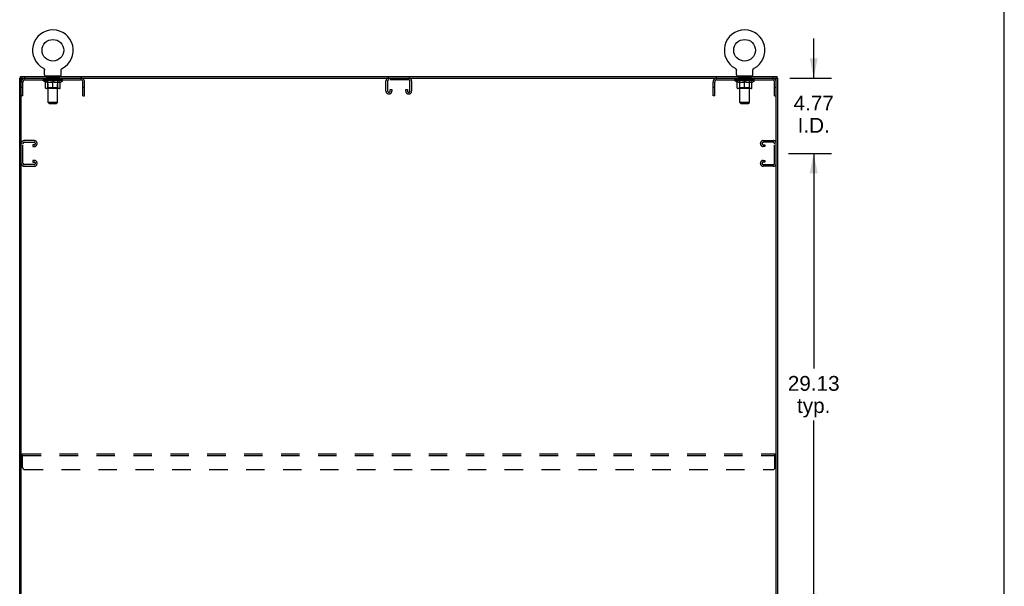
# Model space of a CAD drawing. Header units: inches. Extents: x 0 to 212, y 0 to 138.
# Tile 12 of 12: x 150 to 212, y 72 to 108. Entities that reach past the tile are written whole.
import ezdxf

# ---------------------------------------------------------------- set-up
doc = ezdxf.new("R2010")
doc.units = ezdxf.units.IN
doc.header["$LTSCALE"] = 11.6875
doc.header["$MEASUREMENT"] = 0
doc.linetypes.add('HIDDEN', pattern=[0.2, 0.1, -0.1])
doc.layers.get('0').update_dxf_attribs({"linetype": 'CONTINUOUS'})
for name, color, linetype in [('02___PRT_ALL_AXES', 7, 'CONTINUOUS'), ('DEFAULT_2', 8, 'HIDDEN'), ('DIMENSIONS', 7, 'CONTINUOUS')]:
    doc.layers.add(name, color=color, linetype=linetype)
doc.styles.get("Standard").update_dxf_attribs({"font": 'arial.ttf'})
doc.dimstyles.new('DIMSTYLE_1', dxfattribs={"dimtxt": 0.9375, "dimasz": 1.25, "dimexe": 0.09, "dimexo": 0.07, "dimgap": 0.0375, "dimtad": 0, "dimtih": 1, "dimtoh": 1, "dimzin": 4, "dimdsep": 46, "dimtxsty": 'Standard', "dimblk": '_FILLED', "dimblk1": '_FILLED', "dimblk2": '_FILLED', "dimcen": 0.09, "dimazin": 1, "dimtfac": 1, "dimtdec": 3, "dimtofl": 0, "dimtmove": 0, "dimatfit": 3, "dimldrblk": '_FILLED', "dimfxl": 1, "dimtolj": 1, "dimtzin": 4, "dimarcsym": 0})

# ---------------------------------------------------------------- blocks, each defined once
blk = doc.blocks.new('_FILLED')
at = {"color": 0, "linetype": 'ByBlock'}
blk.add_solid([(0, 0), (-1, 0.2), (-1, -0.2)], dxfattribs=at)
blk = doc.blocks.new('*D6')
at = {"layer": 'DIMENSIONS', "color": 2, "linetype": 'Continuous'}
for p, q in [((198.832, 99.684), (201.558, 99.684)), ((200.433, 99.684), (200.433, 86.059)), ((200.433, 70.559), (200.433, 82.778)), ((198.832, 70.559), (201.558, 70.559))]:
    blk.add_line(p, q, dxfattribs=at)
at = {"layer": 'DIMENSIONS', "color": 2, "linetype": 'Continuous', "xscale": 1.25, "yscale": 1.25, "zscale": 1.25}
for p, rotation in [((200.433, 99.684), 90), ((200.433, 70.559), 270)]:
    blk.add_blockref('_FILLED', p, dxfattribs=dict(at, rotation=rotation))
at = {"layer": 'DIMENSIONS', "color": 2, "linetype": 'Continuous', "insert": (200.433, 85.59), "char_height": 0.9375, "width": 3.27602, "attachment_point": 2, "line_spacing_factor": 0.9}
blk.add_mtext('29.13\\Ptyp.', dxfattribs=at)
blk = doc.blocks.new('*D7')
at = {"layer": 'DIMENSIONS', "color": 2, "linetype": 'Continuous'}
for p, q in [((200.433, 104.455), (200.433, 106.955)), ((198.926, 104.455), (201.558, 104.455)), ((198.832, 99.684), (201.558, 99.684)), ((200.433, 99.684), (200.433, 97.184))]:
    blk.add_line(p, q, dxfattribs=at)
at = {"layer": 'DIMENSIONS', "color": 2, "linetype": 'Continuous', "xscale": 1.25, "yscale": 1.25, "zscale": 1.25}
for p, rotation in [((200.433, 104.455), 270), ((200.433, 99.684), 90)]:
    blk.add_blockref('_FILLED', p, dxfattribs=dict(at, rotation=rotation))
at = {"layer": 'DIMENSIONS', "color": 2, "linetype": 'Continuous', "insert": (200.433, 103.343), "char_height": 0.9375, "width": 2.54763, "attachment_point": 2, "line_spacing_factor": 0.9}
blk.add_mtext('4.77\\PI.D.', dxfattribs=at)

msp = doc.modelspace()

# ---------------------------------------------------------------- linework, layer by layer
at = {"color": 7, "linetype": 'Continuous'}
for p, q in [((212.5, 0), (212.5, 137.5)), ((151.67, 105.078), (151.67, 105.078)), ((151.67, 105.078), (151.674, 105.075)), ((151.673, 105.076), (151.671, 105.077)), ((151.674, 105.075), (151.679, 105.073)), ((151.679, 105.073), (151.683, 105.07)), ((151.683, 105.07), (151.687, 105.067)), ((151.687, 105.067), (151.692, 105.064)), ((151.691, 105.064), (151.696, 105.06)), ((151.695, 105.06), (151.699, 105.057)), ((151.699, 105.057), (151.703, 105.053)), ((151.703, 105.053), (151.707, 105.05)), ((151.707, 105.05), (151.71, 105.046)), ((151.71, 105.046), (151.714, 105.042)), ((151.714, 105.042), (151.717, 105.038)), ((151.717, 105.038), (151.72, 105.033)), ((151.72, 105.034), (151.723, 105.029)), ((151.723, 105.029), (151.726, 105.025)), ((151.726, 105.025), (151.728, 105.02)), ((151.728, 105.02), (151.731, 105.016)), ((151.731, 105.016), (151.733, 105.011)), ((151.733, 105.011), (151.735, 105.006)), ((151.735, 105.006), (151.737, 105.001)), ((151.737, 105.001), (151.739, 104.996)), ((151.739, 104.996), (151.741, 104.991)), ((151.741, 104.991), (151.742, 104.986)), ((151.742, 104.986), (151.743, 104.981)), ((151.743, 104.981), (151.744, 104.976)), ((151.744, 104.976), (151.745, 104.971)), ((151.746, 104.955), (151.746, 104.951)), ((151.746, 104.658), (151.746, 104.951)), ((152.792, 104.658), (152.792, 104.951)), ((152.793, 104.966), (152.794, 104.971)), ((152.793, 104.96), (152.793, 104.966)), ((152.794, 104.971), (152.795, 104.976)), ((152.795, 104.976), (152.796, 104.981)), ((152.796, 104.981), (152.797, 104.986)), ((152.797, 104.986), (152.798, 104.991)), ((152.798, 104.991), (152.8, 104.996)), ((152.8, 104.996), (152.802, 105.001)), ((152.801, 105.001), (152.803, 105.006)), ((152.803, 105.006), (152.806, 105.011)), ((152.806, 105.011), (152.808, 105.016)), ((152.808, 105.016), (152.81, 105.02)), ((152.81, 105.02), (152.813, 105.025)), ((152.813, 105.025), (152.816, 105.029)), ((152.816, 105.029), (152.819, 105.034)), ((152.819, 105.033), (152.822, 105.038)), ((152.822, 105.038), (152.825, 105.042)), ((152.825, 105.042), (152.828, 105.046)), ((152.828, 105.046), (152.832, 105.05)), ((152.832, 105.05), (152.836, 105.053)), ((152.835, 105.053), (152.839, 105.057)), ((152.839, 105.057), (152.843, 105.06)), ((152.843, 105.06), (152.847, 105.064)), ((152.847, 105.064), (152.851, 105.067)), ((152.851, 105.067), (152.856, 105.07)), ((152.856, 105.07), (152.86, 105.073)), ((152.86, 105.073), (152.865, 105.075)), ((152.86, 105.073), (152.861, 105.074)), ((152.865, 105.075), (152.869, 105.078)), ((152.868, 105.077), (152.866, 105.076)), ((195.462, 105.078), (195.462, 105.078)), ((195.462, 105.078), (195.466, 105.075)), ((195.465, 105.076), (195.463, 105.077)), ((195.466, 105.075), (195.471, 105.073)), ((195.471, 105.073), (195.475, 105.07)), ((195.475, 105.07), (195.479, 105.067)), ((195.479, 105.067), (195.484, 105.064)), ((195.483, 105.064), (195.488, 105.06)), ((195.487, 105.06), (195.491, 105.057)), ((195.491, 105.057), (195.495, 105.053)), ((195.495, 105.053), (195.499, 105.05)), ((195.499, 105.05), (195.502, 105.046)), ((195.502, 105.046), (195.506, 105.042)), ((195.506, 105.042), (195.509, 105.038)), ((195.509, 105.038), (195.512, 105.033)), ((195.512, 105.034), (195.515, 105.029)), ((195.515, 105.029), (195.518, 105.025)), ((195.518, 105.025), (195.52, 105.02)), ((195.52, 105.02), (195.523, 105.016)), ((195.523, 105.016), (195.525, 105.011)), ((195.525, 105.011), (195.527, 105.006)), ((195.527, 105.006), (195.529, 105.001)), ((195.529, 105.001), (195.531, 104.996)), ((195.531, 104.996), (195.533, 104.991)), ((195.533, 104.991), (195.534, 104.986)), ((195.534, 104.986), (195.535, 104.981)), ((195.535, 104.981), (195.536, 104.976)), ((195.536, 104.976), (195.537, 104.971)), ((195.538, 104.955), (195.538, 104.951)), ((195.538, 104.658), (195.538, 104.951)), ((196.584, 104.658), (196.584, 104.951)), ((196.585, 104.966), (196.586, 104.971)), ((196.585, 104.96), (196.585, 104.966)), ((196.586, 104.971), (196.587, 104.976)), ((196.587, 104.976), (196.588, 104.981)), ((196.588, 104.981), (196.589, 104.986)), ((196.589, 104.986), (196.59, 104.991)), ((196.59, 104.991), (196.592, 104.996)), ((196.592, 104.996), (196.594, 105.001)), ((196.593, 105.001), (196.595, 105.006)), ((196.595, 105.006), (196.598, 105.011)), ((196.598, 105.011), (196.6, 105.016)), ((196.6, 105.016), (196.602, 105.02)), ((196.602, 105.02), (196.605, 105.025)), ((196.605, 105.025), (196.608, 105.029)), ((196.611, 105.033), (196.614, 105.038)), ((196.614, 105.038), (196.617, 105.042)), ((196.617, 105.042), (196.62, 105.046)), ((196.62, 105.046), (196.624, 105.05)), ((196.624, 105.05), (196.628, 105.053)), ((196.631, 105.057), (196.635, 105.06)), ((196.635, 105.06), (196.639, 105.064)), ((196.639, 105.064), (196.643, 105.067)), ((196.643, 105.067), (196.648, 105.07)), ((196.648, 105.07), (196.652, 105.073)), ((196.652, 105.073), (196.657, 105.075)), ((196.652, 105.073), (196.653, 105.074)), ((196.657, 105.075), (196.661, 105.078)), ((196.66, 105.077), (196.658, 105.076)), ((150.28, 104.455), (150.165, 104.455)), ((150.217, 104.455), (150.217, 104.559)), ((150.269, 32.726), (150.269, 104.455)), ((150.332, 104.455), (197.999, 104.455)), ((151.769, 104.589), (151.769, 104.559)), ((152.769, 104.589), (151.769, 104.589)), ((152.769, 104.589), (152.769, 104.559)), ((195.561, 104.589), (195.561, 104.559)), ((196.561, 104.589), (195.561, 104.589)), ((196.561, 104.589), (196.561, 104.559)), ((198.051, 104.455), (198.165, 104.455)), ((198.061, 32.663), (198.061, 104.393)), ((198.113, 104.455), (198.113, 104.559))]:
    msp.add_line(p, q, dxfattribs=at)
at = {"color": 3, "linetype": 'Continuous'}
for p, q in [((150.165, 32.663), (150.165, 104.455)), ((150.217, 104.559), (198.113, 104.559)), ((198.165, 32.663), (198.165, 104.455))]:
    msp.add_line(p, q, dxfattribs=at)
at = {"color": 7, "linetype": 'Continuous'}
for points in [[(151.745, 104.971), (151.746, 104.966), (151.746, 104.96)], [(151.746, 104.966), (151.746, 104.96), (151.746, 104.955)], [(152.792, 104.951), (152.792, 104.955), (152.793, 104.96)], [(152.792, 104.951), (152.792, 104.955), (152.793, 104.96)], [(195.537, 104.971), (195.538, 104.966), (195.538, 104.96)], [(195.538, 104.966), (195.538, 104.96), (195.538, 104.955)], [(196.584, 104.951), (196.584, 104.955), (196.585, 104.96)], [(196.584, 104.951), (196.584, 104.955), (196.585, 104.96)], [(196.608, 105.029), (196.611, 105.034), (196.614, 105.038)], [(196.627, 105.053), (196.631, 105.057), (196.635, 105.06)]]:
    msp.add_lwpolyline(points, dxfattribs=at)
for centre in [(152.269, 106.217), (196.061, 106.217)]:
    msp.add_circle(centre, 0.688, dxfattribs=at)
for centre, radius, start, end in [((152.269, 106.217), 1.288, 297.70046, 242.29954), ((196.061, 106.217), 1.288, 297.70046, 242.29954), ((150.332, 104.393), 0.0625, 90, 180), ((151.815, 104.658), 0.069, 180, 270), ((152.723, 104.658), 0.069, 270, 360), ((195.607, 104.658), 0.069, 180, 270), ((196.515, 104.658), 0.069, 270, 360), ((197.999, 104.393), 0.0625, 0, 90)]:
    msp.add_arc(centre, radius, start, end, dxfattribs=at)
at = {"layer": '02___PRT_ALL_AXES', "color": 8, "linetype": 'HIDDEN'}
for p, q in [((151.832, 104.351), (151.832, 104.455)), ((152.707, 104.455), (151.832, 104.455)), ((152.707, 104.351), (151.832, 104.351)), ((152.707, 104.351), (152.707, 104.455)), ((195.624, 104.351), (195.624, 104.455)), ((196.499, 104.455), (195.624, 104.455)), ((196.499, 104.351), (195.624, 104.351)), ((196.499, 104.351), (196.499, 104.455))]:
    msp.add_line(p, q, dxfattribs=at)
at = {"layer": 'DEFAULT_2', "color": 8, "linetype": 'HIDDEN'}
for p, q in [((151.67, 105.078), (151.67, 105.078)), ((151.677, 105.074), (151.679, 105.073)), ((152.869, 105.078), (152.869, 105.078)), ((152.869, 105.078), (152.869, 105.078)), ((195.462, 105.078), (195.462, 105.078)), ((195.469, 105.074), (195.471, 105.073)), ((196.661, 105.078), (196.661, 105.078)), ((196.661, 105.078), (196.661, 105.078)), ((150.373, 103.33), (150.373, 104.209)), ((150.516, 104.351), (154.023, 104.351)), ((151.636, 104.302), (151.636, 104.349)), ((151.795, 104.191), (151.636, 104.302)), ((152.903, 104.302), (151.636, 104.302)), ((151.646, 104.343), (151.646, 104.349)), ((151.654, 104.339), (151.654, 104.343)), ((151.654, 104.339), (152.884, 104.339)), ((151.663, 104.339), (151.663, 104.343)), ((151.664, 104.339), (151.664, 104.343)), ((151.674, 104.343), (151.674, 104.349)), ((151.691, 104.339), (151.691, 104.343)), ((151.692, 104.339), (151.692, 104.343)), ((151.721, 104.343), (151.721, 104.349)), ((151.735, 104.339), (151.735, 104.343)), ((151.738, 104.339), (151.738, 104.343)), ((151.942, 104.342), (151.741, 104.342)), ((151.784, 104.343), (151.784, 104.349)), ((151.786, 104.339), (151.786, 104.342)), ((151.786, 104.339), (151.786, 104.342)), ((151.789, 104.339), (151.789, 104.342)), ((151.795, 104.191), (151.806, 104.191)), ((151.797, 104.339), (151.797, 104.343)), ((151.797, 104.339), (151.797, 104.342)), ((151.8, 104.339), (151.8, 104.343)), ((151.803, 104.339), (151.803, 104.343)), ((151.806, 103.828), (151.806, 104.234)), ((151.808, 104.339), (151.808, 104.342)), ((151.822, 104.339), (151.822, 104.342)), ((151.84, 104.339), (151.84, 104.345)), ((151.84, 104.339), (151.84, 104.342)), ((151.861, 104.339), (151.861, 104.342)), ((151.861, 104.339), (151.861, 104.342)), ((151.862, 104.343), (151.862, 104.349)), ((151.872, 104.339), (151.872, 104.343)), ((151.876, 104.339), (151.876, 104.343)), ((151.885, 104.339), (151.885, 104.342)), ((151.897, 104.339), (151.897, 104.346)), ((151.912, 104.339), (151.912, 104.342)), ((151.915, 104.339), (151.915, 104.342)), ((151.942, 104.339), (151.942, 104.342)), ((152.009, 104.342), (151.947, 104.342)), ((151.948, 104.191), (152.128, 104.191)), ((151.953, 104.343), (151.953, 104.349)), ((151.957, 104.589), (151.957, 104.559)), ((151.957, 103.831), (151.957, 104.299)), ((151.96, 104.339), (151.96, 104.343)), ((151.964, 104.339), (151.964, 104.343)), ((151.969, 102.908), (151.969, 104.555)), ((151.97, 104.339), (151.97, 104.348)), ((151.974, 104.339), (151.974, 104.342)), ((151.985, 104.339), (151.985, 104.342)), ((152.009, 104.339), (152.009, 104.342)), ((152.084, 104.342), (152.025, 104.342)), ((152.046, 104.339), (152.046, 104.342)), ((152.053, 104.343), (152.053, 104.349)), ((152.056, 104.339), (152.056, 104.343)), ((152.059, 104.339), (152.059, 104.349)), ((152.062, 104.339), (152.062, 104.343)), ((152.069, 104.339), (152.069, 104.343)), ((152.084, 104.339), (152.084, 104.342)), ((152.165, 104.342), (152.11, 104.342)), ((152.123, 104.339), (152.123, 104.342)), ((152.155, 104.342), (152.232, 104.347)), ((152.159, 104.343), (152.159, 104.349)), ((152.16, 104.349), (152.159, 104.349)), ((152.16, 104.343), (152.16, 104.349)), ((152.16, 104.339), (152.16, 104.343)), ((152.164, 104.339), (152.164, 104.343)), ((152.165, 104.339), (152.165, 104.343)), ((152.165, 104.339), (152.165, 104.342)), ((152.2, 104.342), (152.265, 104.342)), ((152.206, 104.339), (152.206, 104.342)), ((152.211, 104.342), (152.211, 104.346)), ((152.232, 104.342), (152.232, 104.347)), ((152.249, 104.339), (152.249, 104.342)), ((152.267, 104.343), (152.267, 104.343)), ((152.267, 104.339), (152.267, 104.343)), ((152.267, 104.339), (152.267, 104.343)), ((152.269, 104.343), (152.269, 104.349)), ((152.269, 104.349), (152.384, 104.342)), ((152.269, 103.791), (152.269, 104.235)), ((152.272, 104.339), (152.272, 104.343)), ((152.272, 104.339), (152.272, 104.343)), ((152.272, 104.343), (152.272, 104.343)), ((152.29, 104.339), (152.29, 104.342)), ((152.29, 104.342), (152.338, 104.342)), ((152.333, 104.339), (152.333, 104.342)), ((152.373, 104.339), (152.373, 104.343)), ((152.374, 104.339), (152.374, 104.342)), ((152.374, 104.342), (152.428, 104.342)), ((152.375, 104.339), (152.375, 104.343)), ((152.379, 104.343), (152.379, 104.349)), ((152.379, 104.343), (152.379, 104.349)), ((152.379, 104.349), (152.379, 104.349)), ((152.379, 104.339), (152.379, 104.343)), ((152.411, 104.191), (152.591, 104.191)), ((152.415, 104.339), (152.415, 104.342)), ((152.454, 104.339), (152.454, 104.342)), ((152.454, 104.342), (152.514, 104.342)), ((152.47, 104.339), (152.47, 104.343)), ((152.477, 104.339), (152.477, 104.343)), ((152.48, 104.339), (152.48, 104.349)), ((152.482, 104.339), (152.482, 104.343)), ((152.486, 104.343), (152.486, 104.349)), ((152.493, 104.339), (152.493, 104.342)), ((152.529, 104.339), (152.529, 104.342)), ((152.529, 104.342), (152.591, 104.342)), ((152.553, 104.339), (152.553, 104.342)), ((152.564, 104.339), (152.564, 104.342)), ((152.568, 104.339), (152.568, 104.348)), ((152.569, 102.908), (152.569, 104.555)), ((152.575, 104.339), (152.575, 104.343)), ((152.579, 104.339), (152.579, 104.343)), ((152.582, 104.589), (152.582, 104.559)), ((152.582, 103.831), (152.582, 104.299)), ((152.586, 104.343), (152.586, 104.349)), ((152.596, 104.339), (152.596, 104.342)), ((152.596, 104.342), (152.798, 104.342)), ((152.624, 104.339), (152.624, 104.342)), ((152.627, 104.339), (152.627, 104.342)), ((152.642, 104.339), (152.642, 104.346)), ((152.653, 104.339), (152.653, 104.342)), ((152.663, 104.339), (152.663, 104.343)), ((152.667, 104.339), (152.667, 104.343)), ((152.676, 104.343), (152.676, 104.349)), ((152.678, 104.339), (152.678, 104.342)), ((152.678, 104.339), (152.678, 104.342)), ((152.698, 104.339), (152.698, 104.345)), ((152.699, 104.339), (152.699, 104.342)), ((152.717, 104.339), (152.717, 104.342)), ((152.731, 104.339), (152.731, 104.342)), ((152.733, 103.828), (152.733, 104.234)), ((152.733, 104.191), (152.743, 104.191)), ((152.735, 104.339), (152.735, 104.343)), ((152.739, 104.339), (152.739, 104.343)), ((152.742, 104.339), (152.742, 104.343)), ((152.742, 104.339), (152.742, 104.342)), ((152.743, 104.191), (152.903, 104.302)), ((152.749, 104.339), (152.749, 104.342)), ((152.752, 104.339), (152.752, 104.342)), ((152.753, 104.339), (152.753, 104.342)), ((152.754, 104.343), (152.754, 104.349)), ((152.801, 104.339), (152.801, 104.343)), ((152.803, 104.339), (152.803, 104.343)), ((152.818, 104.343), (152.818, 104.349)), ((152.846, 104.339), (152.846, 104.343)), ((152.848, 104.339), (152.848, 104.343)), ((152.864, 104.343), (152.864, 104.349)), ((152.875, 104.339), (152.875, 104.343)), ((152.875, 104.339), (152.875, 104.343)), ((152.884, 104.339), (152.884, 104.343)), ((152.893, 104.343), (152.893, 104.349)), ((152.903, 104.302), (152.903, 104.349)), ((154.165, 103.33), (154.165, 104.209)), ((154.269, 103.33), (154.269, 104.209)), ((173.353, 103.635), (173.353, 104.275)), ((173.457, 104.261), (173.457, 103.649)), ((174.784, 104.351), (173.547, 104.351)), ((174.874, 103.649), (174.874, 104.261)), ((174.978, 104.275), (174.978, 103.635)), ((194.061, 103.33), (194.061, 104.209)), ((194.165, 103.33), (194.165, 104.209)), ((194.308, 104.351), (197.815, 104.351)), ((195.428, 104.302), (195.428, 104.349)), ((196.695, 104.302), (195.428, 104.302)), ((195.587, 104.191), (195.428, 104.302)), ((195.438, 104.343), (195.438, 104.349)), ((195.446, 104.339), (195.446, 104.343)), ((195.446, 104.339), (196.676, 104.339)), ((195.455, 104.339), (195.455, 104.343)), ((195.456, 104.339), (195.456, 104.343)), ((195.466, 104.343), (195.466, 104.349)), ((195.483, 104.339), (195.483, 104.343)), ((195.484, 104.339), (195.484, 104.343)), ((195.513, 104.343), (195.513, 104.349)), ((195.527, 104.339), (195.527, 104.343)), ((195.53, 104.339), (195.53, 104.343)), ((195.734, 104.342), (195.533, 104.342)), ((195.576, 104.343), (195.576, 104.349)), ((195.578, 104.339), (195.578, 104.342)), ((195.578, 104.339), (195.578, 104.342)), ((195.581, 104.339), (195.581, 104.342)), ((195.587, 104.191), (195.598, 104.191)), ((195.589, 104.339), (195.589, 104.343)), ((195.589, 104.339), (195.589, 104.342)), ((195.592, 104.339), (195.592, 104.343)), ((195.595, 104.339), (195.595, 104.343)), ((195.598, 103.828), (195.598, 104.234)), ((195.6, 104.339), (195.6, 104.342)), ((195.614, 104.339), (195.614, 104.342)), ((195.632, 104.339), (195.632, 104.345)), ((195.632, 104.339), (195.632, 104.342)), ((195.653, 104.339), (195.653, 104.342)), ((195.653, 104.339), (195.653, 104.342)), ((195.654, 104.343), (195.654, 104.349)), ((195.664, 104.339), (195.664, 104.343)), ((195.668, 104.339), (195.668, 104.343)), ((195.677, 104.339), (195.677, 104.342)), ((195.689, 104.339), (195.689, 104.346)), ((195.704, 104.339), (195.704, 104.342)), ((195.707, 104.339), (195.707, 104.342)), ((195.734, 104.339), (195.734, 104.342)), ((195.801, 104.342), (195.739, 104.342)), ((195.74, 104.191), (195.92, 104.191)), ((195.745, 104.343), (195.745, 104.349)), ((195.749, 104.589), (195.749, 104.559)), ((195.749, 103.831), (195.749, 104.299)), ((195.752, 104.339), (195.752, 104.343)), ((195.756, 104.339), (195.756, 104.343)), ((195.761, 102.908), (195.761, 104.555)), ((195.762, 104.339), (195.762, 104.348)), ((195.766, 104.339), (195.766, 104.342)), ((195.777, 104.339), (195.777, 104.342)), ((195.801, 104.339), (195.801, 104.342)), ((195.876, 104.342), (195.817, 104.342)), ((195.838, 104.339), (195.838, 104.342)), ((195.845, 104.343), (195.845, 104.349)), ((195.848, 104.339), (195.848, 104.343)), ((195.851, 104.339), (195.851, 104.349)), ((195.854, 104.339), (195.854, 104.343)), ((195.861, 104.339), (195.861, 104.343)), ((195.876, 104.339), (195.876, 104.342)), ((195.957, 104.342), (195.902, 104.342)), ((195.915, 104.339), (195.915, 104.342)), ((195.947, 104.342), (196.024, 104.347)), ((195.951, 104.343), (195.951, 104.349)), ((195.952, 104.349), (195.951, 104.349)), ((195.952, 104.343), (195.952, 104.349)), ((195.952, 104.339), (195.952, 104.343)), ((195.956, 104.339), (195.956, 104.343)), ((195.957, 104.339), (195.957, 104.343)), ((195.957, 104.339), (195.957, 104.342)), ((195.992, 104.342), (196.057, 104.342)), ((195.998, 104.339), (195.998, 104.342)), ((196.003, 104.342), (196.003, 104.346)), ((196.024, 104.342), (196.024, 104.347)), ((196.041, 104.339), (196.041, 104.342)), ((196.059, 104.343), (196.059, 104.343)), ((196.059, 104.339), (196.059, 104.343)), ((196.059, 104.339), (196.059, 104.343)), ((196.061, 104.343), (196.061, 104.349)), ((196.061, 104.349), (196.176, 104.342)), ((196.061, 103.791), (196.061, 104.235)), ((196.064, 104.339), (196.064, 104.343)), ((196.064, 104.339), (196.064, 104.343)), ((196.064, 104.343), (196.064, 104.343)), ((196.082, 104.339), (196.082, 104.342)), ((196.082, 104.342), (196.13, 104.342)), ((196.125, 104.339), (196.125, 104.342)), ((196.165, 104.339), (196.165, 104.343)), ((196.166, 104.339), (196.166, 104.342)), ((196.166, 104.342), (196.22, 104.342)), ((196.167, 104.339), (196.167, 104.343)), ((196.171, 104.343), (196.171, 104.349)), ((196.171, 104.343), (196.171, 104.349)), ((196.171, 104.349), (196.171, 104.349)), ((196.171, 104.339), (196.171, 104.343)), ((196.203, 104.191), (196.383, 104.191)), ((196.207, 104.339), (196.207, 104.342)), ((196.246, 104.339), (196.246, 104.342)), ((196.246, 104.342), (196.306, 104.342)), ((196.262, 104.339), (196.262, 104.343)), ((196.269, 104.339), (196.269, 104.343)), ((196.272, 104.339), (196.272, 104.349)), ((196.274, 104.339), (196.274, 104.343)), ((196.278, 104.343), (196.278, 104.349)), ((196.285, 104.339), (196.285, 104.342)), ((196.321, 104.339), (196.321, 104.342)), ((196.321, 104.342), (196.383, 104.342)), ((196.345, 104.339), (196.345, 104.342)), ((196.356, 104.339), (196.356, 104.342)), ((196.36, 104.339), (196.36, 104.348)), ((196.361, 102.908), (196.361, 104.555)), ((196.367, 104.339), (196.367, 104.343)), ((196.371, 104.339), (196.371, 104.343)), ((196.374, 104.589), (196.374, 104.559)), ((196.374, 103.831), (196.374, 104.299)), ((196.378, 104.343), (196.378, 104.349)), ((196.388, 104.339), (196.388, 104.342)), ((196.388, 104.342), (196.59, 104.342)), ((196.416, 104.339), (196.416, 104.342)), ((196.419, 104.339), (196.419, 104.342)), ((196.434, 104.339), (196.434, 104.346)), ((196.445, 104.339), (196.445, 104.342)), ((196.455, 104.339), (196.455, 104.343)), ((196.459, 104.339), (196.459, 104.343)), ((196.468, 104.343), (196.468, 104.349)), ((196.47, 104.339), (196.47, 104.342)), ((196.47, 104.339), (196.47, 104.342)), ((196.49, 104.339), (196.49, 104.345)), ((196.491, 104.339), (196.491, 104.342)), ((196.509, 104.339), (196.509, 104.342)), ((196.523, 104.339), (196.523, 104.342)), ((196.525, 103.828), (196.525, 104.234)), ((196.525, 104.191), (196.535, 104.191)), ((196.527, 104.339), (196.527, 104.343)), ((196.531, 104.339), (196.531, 104.343)), ((196.534, 104.339), (196.534, 104.343)), ((196.534, 104.339), (196.534, 104.342)), ((196.535, 104.191), (196.695, 104.302)), ((196.541, 104.339), (196.541, 104.342)), ((196.544, 104.339), (196.544, 104.342)), ((196.545, 104.339), (196.545, 104.342)), ((196.546, 104.343), (196.546, 104.349)), ((196.593, 104.339), (196.593, 104.343)), ((196.595, 104.339), (196.595, 104.343)), ((196.61, 104.343), (196.61, 104.349)), ((196.638, 104.339), (196.638, 104.343)), ((196.64, 104.339), (196.64, 104.343)), ((196.656, 104.343), (196.656, 104.349)), ((196.667, 104.339), (196.667, 104.343)), ((196.667, 104.339), (196.667, 104.343)), ((196.676, 104.339), (196.676, 104.343)), ((196.685, 104.343), (196.685, 104.349)), ((196.695, 104.302), (196.695, 104.349)), ((197.957, 103.33), (197.957, 104.209)), ((150.373, 103.86), (150.269, 103.86)), ((152.696, 103.791), (151.843, 103.791)), ((151.957, 103.831), (151.917, 103.791)), ((152.582, 103.831), (151.957, 103.831)), ((152.582, 103.831), (152.622, 103.791)), ((154.269, 103.86), (154.165, 103.86)), ((173.624, 103.649), (173.624, 103.736)), ((173.624, 103.736), (173.728, 103.736)), ((173.728, 103.736), (173.728, 103.635)), ((174.603, 103.635), (174.603, 103.736)), ((174.603, 103.736), (174.707, 103.736)), ((174.707, 103.736), (174.707, 103.649)), ((194.165, 103.86), (194.061, 103.86)), ((196.488, 103.791), (195.635, 103.791)), ((195.749, 103.831), (195.709, 103.791)), ((196.374, 103.831), (195.749, 103.831)), ((196.374, 103.831), (196.414, 103.791)), ((198.061, 103.86), (197.957, 103.86)), ((150.373, 103.33), (150.269, 103.33)), ((152.038, 102.839), (151.969, 102.908)), ((152.569, 102.908), (151.969, 102.908)), ((152.5, 102.839), (152.569, 102.908)), ((154.165, 103.33), (154.269, 103.33)), ((173.548, 103.455), (173.533, 103.455)), ((174.798, 103.455), (174.783, 103.455)), ((194.165, 103.33), (194.061, 103.33)), ((196.361, 102.908), (195.761, 102.908)), ((195.83, 102.839), (195.761, 102.908)), ((196.292, 102.839), (196.361, 102.908)), ((197.957, 103.33), (198.061, 103.33)), ((152.038, 102.839), (152.5, 102.839)), ((195.83, 102.839), (196.292, 102.839)), ((151.089, 100.497), (150.449, 100.497)), ((150.463, 100.393), (151.075, 100.393)), ((197.241, 100.497), (197.881, 100.497)), ((197.867, 100.393), (197.255, 100.393)), ((150.373, 99.066), (150.373, 100.303)), ((150.988, 100.226), (150.988, 100.122)), ((151.075, 100.226), (150.988, 100.226)), ((150.988, 100.122), (151.089, 100.122)), ((151.269, 100.302), (151.269, 100.317)), ((197.061, 100.302), (197.061, 100.317)), ((197.343, 100.122), (197.241, 100.122)), ((197.255, 100.226), (197.343, 100.226)), ((197.343, 100.226), (197.343, 100.122)), ((197.957, 99.066), (197.957, 100.303)), ((150.988, 99.247), (150.988, 99.143)), ((151.089, 99.247), (150.988, 99.247)), ((150.988, 99.143), (151.075, 99.143)), ((197.241, 99.247), (197.343, 99.247)), ((197.343, 99.143), (197.255, 99.143)), ((197.343, 99.247), (197.343, 99.143)), ((150.449, 98.872), (151.089, 98.872)), ((151.075, 98.976), (150.463, 98.976)), ((151.269, 99.052), (151.269, 99.067)), ((197.061, 99.052), (197.061, 99.067)), ((197.881, 98.872), (197.241, 98.872)), ((197.255, 98.976), (197.867, 98.976)), ((150.353, 79.788), (150.353, 80.663)), ((150.353, 80.663), (197.978, 80.663)), ((150.353, 80.559), (197.978, 80.559)), ((197.978, 79.788), (197.978, 80.663)), ((150.478, 79.663), (197.853, 79.663))]:
    msp.add_line(p, q, dxfattribs=at)
for points in [[(151.956, 104.191), (151.931, 104.195), (151.906, 104.201), (151.882, 104.208), (151.857, 104.216), (151.831, 104.224), (151.806, 104.234)], [(151.806, 104.233), (151.83, 104.224), (151.854, 104.215), (151.878, 104.208), (151.902, 104.201), (151.925, 104.196), (151.948, 104.191)], [(152.269, 104.235), (152.243, 104.225), (152.218, 104.216), (152.193, 104.208), (152.168, 104.201), (152.143, 104.195), (152.118, 104.191)], [(152.128, 104.191), (152.151, 104.196), (152.175, 104.201), (152.198, 104.208), (152.221, 104.215), (152.245, 104.224), (152.269, 104.233)], [(152.42, 104.191), (152.395, 104.195), (152.371, 104.201), (152.346, 104.208), (152.321, 104.216), (152.295, 104.225), (152.269, 104.235)], [(152.269, 104.233), (152.294, 104.224), (152.318, 104.215), (152.341, 104.208), (152.364, 104.201), (152.388, 104.195), (152.411, 104.191)], [(152.733, 104.234), (152.707, 104.224), (152.682, 104.215), (152.657, 104.208), (152.632, 104.201), (152.607, 104.195), (152.583, 104.191)], [(152.591, 104.191), (152.614, 104.196), (152.637, 104.201), (152.661, 104.208), (152.685, 104.215), (152.709, 104.224), (152.733, 104.233)], [(195.748, 104.191), (195.723, 104.195), (195.698, 104.201), (195.674, 104.208), (195.649, 104.216), (195.623, 104.224), (195.598, 104.234)], [(195.598, 104.233), (195.622, 104.224), (195.646, 104.215), (195.67, 104.208), (195.694, 104.201), (195.717, 104.196), (195.74, 104.191)], [(196.061, 104.235), (196.035, 104.225), (196.01, 104.216), (195.985, 104.208), (195.96, 104.201), (195.935, 104.195), (195.91, 104.191)], [(195.92, 104.191), (195.943, 104.196), (195.967, 104.201), (195.99, 104.208), (196.013, 104.215), (196.037, 104.224), (196.061, 104.233)], [(196.212, 104.191), (196.187, 104.195), (196.163, 104.201), (196.138, 104.208), (196.113, 104.216), (196.087, 104.225), (196.061, 104.235)], [(196.061, 104.233), (196.086, 104.224), (196.11, 104.215), (196.133, 104.208), (196.156, 104.201), (196.18, 104.195), (196.203, 104.191)], [(196.525, 104.234), (196.499, 104.224), (196.474, 104.215), (196.449, 104.208), (196.424, 104.201), (196.399, 104.195), (196.375, 104.191)], [(196.383, 104.191), (196.406, 104.196), (196.429, 104.201), (196.453, 104.208), (196.477, 104.215), (196.501, 104.224), (196.525, 104.233)]]:
    msp.add_lwpolyline(points, dxfattribs=at)
for centre, radius, start, end in [((150.516, 104.209), 0.246, 90, 180), ((150.516, 104.209), 0.142, 90, 180), ((151.917, 104.299), 0.0398, 0, 90), ((151.935, 104.555), 0.0345, 0, 90), ((152.604, 104.555), 0.0345, 90, 180), ((152.622, 104.299), 0.0398, 90, 180), ((154.023, 104.209), 0.246, 0, 90), ((154.023, 104.209), 0.142, 0, 90), ((173.533, 104.275), 0.18, 90, 180), ((173.547, 104.261), 0.09, 90, 180), ((174.784, 104.261), 0.09, 0, 90), ((174.798, 104.275), 0.18, 0, 90), ((194.308, 104.209), 0.246, 90, 180), ((194.308, 104.209), 0.142, 90, 180), ((195.709, 104.299), 0.0398, 0, 90), ((195.727, 104.555), 0.0345, 0, 90), ((196.396, 104.555), 0.0345, 90, 180), ((196.414, 104.299), 0.0398, 90, 180), ((197.815, 104.209), 0.246, 0, 90), ((197.815, 104.209), 0.142, 0, 90), ((151.843, 103.828), 0.0371, 180, 270), ((152.696, 103.828), 0.0371, 270, 360), ((173.533, 103.635), 0.18, 180, 270), ((173.547, 103.649), 0.09, 180, 270), ((173.534, 103.649), 0.09, 278.21921, 360), ((173.548, 103.635), 0.18, 270, 360), ((174.783, 103.635), 0.18, 180, 270), ((174.797, 103.649), 0.09, 180, 270), ((174.784, 103.649), 0.09, 278.21921, 360), ((174.798, 103.635), 0.18, 270, 360), ((195.635, 103.828), 0.0371, 180, 270), ((196.488, 103.828), 0.0371, 270, 360), ((150.449, 100.317), 0.18, 90, 180), ((150.463, 100.303), 0.09, 90, 180), ((151.075, 100.303), 0.09, 0, 90), ((151.089, 100.317), 0.18, 0, 90), ((197.241, 100.317), 0.18, 90, 180), ((197.255, 100.303), 0.09, 90, 180), ((197.867, 100.303), 0.09, 0, 90), ((197.881, 100.317), 0.18, 0, 90), ((151.075, 100.316), 0.09, 270, 351.78079), ((151.089, 100.302), 0.18, 270, 360), ((197.241, 100.302), 0.18, 180, 270), ((197.255, 100.316), 0.09, 188.21921, 270), ((151.075, 99.053), 0.09, 0, 90), ((151.089, 99.067), 0.18, 0, 90), ((197.241, 99.067), 0.18, 90, 180), ((197.255, 99.053), 0.09, 90, 180), ((150.449, 99.052), 0.18, 180, 270), ((150.463, 99.066), 0.09, 180, 270), ((151.075, 99.066), 0.09, 270, 351.78079), ((151.089, 99.052), 0.18, 270, 360), ((197.241, 99.052), 0.18, 180, 270), ((197.255, 99.066), 0.09, 188.21921, 270), ((197.867, 99.066), 0.09, 270, 360), ((197.881, 99.052), 0.18, 270, 360), ((150.478, 79.788), 0.125, 180, 270), ((197.853, 79.788), 0.125, 270, 360)]:
    msp.add_arc(centre, radius, start, end, dxfattribs=at)
for centre, major_axis, ratio, start_param, end_param in [((152.269, 104.349), (0.633, 0.007), 0.05963, 2.96643, 3.140963), ((151.616, 104.337), (0.198, 0), 0.060556, 0.430652, 1.470503), ((152.269, 104.349), (0.633, 0), 0.060556, -3.141593, -2.96706), ((151.616, 104.331), (0.198, 0.002), 0.05963, 1.376596, 1.469874), ((152.269, 104.349), (0.633, 0.013), 0.05688, 2.791345, 2.965878), ((151.592, 104.337), (0.198, 0.002), 0.05963, 0.25549, 1.295341), ((151.66, 104.337), (0.198, -0.002), 0.05963, 0.605815, 1.645666), ((152.269, 104.349), (0.633, -0.007), 0.05963, -2.96643, -2.791898), ((151.66, 104.331), (0.198, 0), 0.060556, 1.551758, 1.645036), ((151.592, 104.331), (0.198, 0.004), 0.05688, 1.20151, 1.294789), ((151.662, 104.333), (0.164, 0.002), 0.05963, 1.065228, 1.614276), ((151.642, 104.333), (0.164, 0.003), 0.05688, 0.890143, 1.43919), ((151.7, 104.333), (0.164, 0), 0.060556, 1.240391, 1.789438), ((152.269, 104.349), (0.633, 0.019), 0.052395, 2.616403, 2.790936), ((151.588, 104.337), (0.198, 0.004), 0.05688, 0.080405, 1.120256), ((151.723, 104.337), (0.198, -0.004), 0.05688, 0.7809, 1.820751), ((152.269, 104.349), (0.633, -0.013), 0.05688, -2.791345, -2.616812), ((151.723, 104.331), (0.198, -0.002), 0.05963, 1.72692, 1.820198), ((151.588, 104.331), (0.198, 0.006), 0.052395, 1.026568, 1.119847), ((151.641, 104.333), (0.164, 0.005), 0.052395, 0.715201, 1.264248), ((151.755, 104.333), (0.164, -0.002), 0.05963, 1.415553, 1.9646), ((152.269, 104.349), (0.633, 0.025), 0.046319, 2.441654, 2.616187), ((151.802, 104.337), (0.198, -0.006), 0.052395, 0.955842, 1.995693), ((151.605, 104.337), (0.198, 0.006), 0.052395, -0.094537, 0.945314), ((152.269, 104.349), (0.633, -0.019), 0.052395, -2.616403, -2.44187), ((151.802, 104.331), (0.198, -0.004), 0.05688, 1.902006, 1.995284), ((151.605, 104.331), (0.198, 0.008), 0.046319, 0.851819, 0.945098), ((151.66, 104.333), (0.164, 0.006), 0.046319, 0.540452, 1.089499), ((151.826, 104.333), (0.164, -0.003), 0.05688, 1.590638, 2.139686), ((152.269, 104.349), (0.633, 0.029), 0.038841, 2.267123, 2.441656), ((151.896, 104.337), (0.198, -0.008), 0.046319, 1.130591, 2.170442), ((151.642, 104.337), (0.198, 0.008), 0.046319, -0.269286, 0.770565), ((152.269, 104.349), (0.633, -0.025), 0.046319, -2.441654, -2.267121), ((151.896, 104.331), (0.198, -0.006), 0.052395, 2.076947, 2.170226), ((151.642, 104.331), (0.198, 0.009), 0.038841, 0.677289, 0.770567), ((151.697, 104.333), (0.164, 0.008), 0.038841, 0.365921, 0.914969), ((151.911, 104.333), (0.164, -0.005), 0.052395, 1.76558, 2.314627), ((152.269, 104.349), (0.633, 0.033), 0.030195, 2.09281, 2.267343), ((152.001, 104.337), (0.198, -0.009), 0.038841, 1.305122, 2.344973), ((152.269, 104.349), (0.633, -0.029), 0.038841, -2.267123, -2.092591), ((151.699, 104.337), (0.198, 0.009), 0.038841, -0.443817, 0.596034), ((152.001, 104.331), (0.198, -0.008), 0.046319, 2.251696, 2.344975), ((151.699, 104.331), (0.198, 0.01), 0.030195, 0.502975, 0.596254), ((151.751, 104.333), (0.164, 0.009), 0.030195, 0.191608, 0.740655), ((152.007, 104.333), (0.164, -0.006), 0.046319, 1.940329, 2.489376), ((151.772, 104.337), (0.198, 0.01), 0.030195, -0.61813, 0.421721), ((152.269, 104.349), (0.633, 0.036), 0.020645, 1.918687, 2.09322), ((152.114, 104.337), (0.198, -0.01), 0.030195, 1.479435, 2.519286), ((152.269, 104.349), (0.633, -0.033), 0.030195, -2.09281, -1.918277), ((152.114, 104.331), (0.198, -0.009), 0.038841, 2.426227, 2.519505), ((151.772, 104.331), (0.198, 0.011), 0.020645, 0.328852, 0.422131), ((151.821, 104.333), (0.164, 0.009), 0.020645, 0.017485, 0.566532), ((152.11, 104.333), (0.164, -0.008), 0.038841, 2.11486, 2.663907), ((151.861, 104.337), (0.198, 0.011), 0.020645, -0.792253, 0.247598), ((152.269, 104.349), (0.633, 0.038), 0.010478, 1.744704, 1.919237), ((152.231, 104.337), (0.198, -0.011), 0.020645, 1.653558, 2.693409), ((152.269, 104.349), (0.633, -0.036), 0.020645, -1.918687, -1.744154), ((152.231, 104.331), (0.198, -0.01), 0.030195, 2.60054, 2.693819), ((151.861, 104.331), (0.198, 0.012), 0.010478, 0.154869, 0.248148), ((151.905, 104.333), (0.164, 0.01), 0.010478, 6.126688, 6.675735), ((152.218, 104.333), (0.164, -0.009), 0.030195, 2.289173, 2.83822), ((151.962, 104.337), (0.198, 0.012), 0.010478, -0.966236, -0.000846), ((152.35, 104.337), (0.198, -0.012), 0.010478, 1.827541, 2.867392), ((152.269, 104.349), (0.633, -0.038), 0.010478, -1.744704, -1.570171), ((152.35, 104.331), (0.198, -0.011), 0.020645, 2.774664, 2.867942), ((152.328, 104.333), (0.164, -0.009), 0.020645, 2.463296, 3.012344), ((152.189, 104.337), (0.198, 0.012), 0.010478, 0.274201, 1.314052), ((152.103, 104.333), (0.164, 0.01), 0.010478, -0.000298, 0.504314), ((152.072, 104.331), (0.198, 0.012), 0.010478, 0.192946, 0.399283), ((152.269, 104.349), (0.633, 0.038), 0.010478, -1.578586, -1.396888), ((152.467, 104.331), (0.198, -0.012), 0.010478, 2.948646, 3.041925), ((152.436, 104.333), (0.164, -0.01), 0.010478, 2.637279, 3.142076), ((152.307, 104.337), (0.198, 0.011), 0.020645, 0.448184, 1.488034), ((152.211, 104.333), (0.164, 0.009), 0.020645, 0.129249, 0.678296), ((152.189, 104.331), (0.198, 0.011), 0.020645, 0.273651, 0.366929), ((152.269, 104.349), (0.633, 0.036), 0.020645, -1.397439, -1.222906), ((152.577, 104.337), (0.198, -0.012), 0.010478, -3.140747, -2.175357), ((152.269, 104.349), (0.633, -0.038), 0.010478, 1.222355, 1.396888), ((152.425, 104.337), (0.198, 0.01), 0.030195, 0.622307, 1.662158), ((152.32, 104.333), (0.164, 0.009), 0.030195, 0.303372, 0.852419), ((152.634, 104.333), (0.164, -0.01), 0.010478, 2.749043, 3.29809), ((152.678, 104.337), (0.198, -0.011), 0.020645, 2.893995, 3.933846), ((152.307, 104.331), (0.198, 0.01), 0.030195, 0.447774, 0.541052), ((152.678, 104.331), (0.198, -0.012), 0.010478, 2.893445, 2.986723), ((152.269, 104.349), (0.633, 0.033), 0.030195, -1.223315, -1.048783), ((152.269, 104.349), (0.633, -0.036), 0.020645, 1.048373, 1.222906), ((152.538, 104.337), (0.198, 0.009), 0.038841, 0.79662, 1.836471), ((152.429, 104.333), (0.164, 0.008), 0.038841, 0.477686, 1.026733), ((152.718, 104.333), (0.164, -0.009), 0.020645, 2.57506, 3.124108), ((152.767, 104.337), (0.198, -0.01), 0.030195, 2.719872, 3.759723), ((152.643, 104.337), (0.198, 0.008), 0.046319, 0.971151, 2.011002), ((152.425, 104.331), (0.198, 0.009), 0.038841, 0.622087, 0.715366), ((152.767, 104.331), (0.198, -0.011), 0.020645, 2.719462, 2.812741), ((152.269, 104.349), (0.633, 0.029), 0.038841, -1.049002, -0.874469), ((152.269, 104.349), (0.633, -0.033), 0.030195, 0.87425, 1.048783), ((152.532, 104.333), (0.164, 0.006), 0.046319, 0.652216, 1.201263), ((152.736, 104.337), (0.198, 0.006), 0.052395, 1.1459, 2.185751), ((152.788, 104.333), (0.164, -0.009), 0.030195, 2.400937, 2.949985), ((152.84, 104.337), (0.198, -0.009), 0.038841, 2.545558, 3.585409), ((152.628, 104.333), (0.164, 0.005), 0.052395, 0.826965, 1.376012), ((152.538, 104.331), (0.198, 0.008), 0.046319, 0.796618, 0.889896), ((152.84, 104.331), (0.198, -0.01), 0.030195, 2.545339, 2.638617), ((152.816, 104.337), (0.198, 0.004), 0.05688, 1.320842, 2.360692), ((152.269, 104.349), (0.633, 0.025), 0.046319, -0.874471, -0.699939), ((152.269, 104.349), (0.633, -0.029), 0.038841, 0.699936, 0.874469), ((152.896, 104.337), (0.198, -0.008), 0.046319, 2.371028, 3.410879), ((152.842, 104.333), (0.164, -0.008), 0.038841, 2.226624, 2.775671), ((152.878, 104.337), (0.198, 0.002), 0.05963, 1.495927, 2.535778), ((152.712, 104.333), (0.164, 0.003), 0.05688, 1.001907, 1.550954), ((152.934, 104.337), (0.198, -0.006), 0.052395, 2.196279, 3.23613), ((152.879, 104.333), (0.164, -0.006), 0.046319, 2.052093, 2.601141), ((152.643, 104.331), (0.198, 0.006), 0.052395, 0.971367, 1.064645), ((152.922, 104.337), (0.198, 0), 0.060556, 1.671089, 2.71094), ((152.896, 104.331), (0.198, -0.009), 0.038841, 2.371026, 2.464304), ((152.95, 104.337), (0.198, -0.004), 0.05688, 2.021337, 3.061188), ((152.269, 104.349), (0.633, 0.019), 0.052395, -0.699723, -0.52519), ((152.269, 104.349), (0.633, -0.025), 0.046319, 0.525406, 0.699939), ((152.947, 104.337), (0.198, -0.002), 0.05963, 1.846251, 2.886102), ((152.783, 104.333), (0.164, 0.002), 0.05963, 1.176993, 1.72604), ((152.898, 104.333), (0.164, -0.005), 0.052395, 1.877344, 2.426392), ((152.839, 104.333), (0.164, 0), 0.060556, 1.352155, 1.901202), ((152.897, 104.333), (0.164, -0.003), 0.05688, 1.702402, 2.25145), ((152.877, 104.333), (0.164, -0.002), 0.05963, 1.527317, 2.076364), ((152.736, 104.331), (0.198, 0.004), 0.05688, 1.146309, 1.239587), ((152.934, 104.331), (0.198, -0.008), 0.046319, 2.196495, 2.289773), ((152.269, 104.349), (0.633, 0.013), 0.05688, -0.524781, -0.350248), ((152.269, 104.349), (0.633, -0.019), 0.052395, 0.350657, 0.52519), ((152.816, 104.331), (0.198, 0.002), 0.05963, 1.321394, 1.414673), ((152.95, 104.331), (0.198, -0.006), 0.052395, 2.021746, 2.115024), ((152.269, 104.349), (0.633, 0.007), 0.05963, -0.349695, -0.175162), ((152.269, 104.349), (0.633, -0.013), 0.05688, 0.175715, 0.350248), ((152.878, 104.331), (0.198, 0), 0.060556, 1.496556, 1.589835), ((152.947, 104.331), (0.198, -0.004), 0.05688, 1.846804, 1.940083), ((152.922, 104.331), (0.198, -0.002), 0.05963, 1.671719, 1.764997), ((152.269, 104.349), (0.633, 0), 0.060556, -0.174533, 0), ((152.269, 104.349), (0.633, -0.007), 0.05963, 0.000629, 0.175162), ((196.061, 104.349), (0.633, 0.007), 0.05963, 2.96643, 3.140963), ((195.408, 104.337), (0.198, 0), 0.060556, 0.430652, 1.470503), ((196.061, 104.349), (0.633, 0), 0.060556, -3.141593, -2.96706), ((195.408, 104.331), (0.198, 0.002), 0.05963, 1.376596, 1.469874), ((196.061, 104.349), (0.633, 0.013), 0.05688, 2.791345, 2.965878), ((195.384, 104.337), (0.198, 0.002), 0.05963, 0.25549, 1.295341), ((195.452, 104.337), (0.198, -0.002), 0.05963, 0.605815, 1.645666), ((196.061, 104.349), (0.633, -0.007), 0.05963, -2.96643, -2.791898), ((195.452, 104.331), (0.198, 0), 0.060556, 1.551758, 1.645036), ((195.384, 104.331), (0.198, 0.004), 0.05688, 1.20151, 1.294789), ((195.454, 104.333), (0.164, 0.002), 0.05963, 1.065228, 1.614276), ((195.434, 104.333), (0.164, 0.003), 0.05688, 0.890143, 1.43919), ((195.492, 104.333), (0.164, 0), 0.060556, 1.240391, 1.789438), ((196.061, 104.349), (0.633, 0.019), 0.052395, 2.616403, 2.790936), ((195.38, 104.337), (0.198, 0.004), 0.05688, 0.080405, 1.120256), ((195.515, 104.337), (0.198, -0.004), 0.05688, 0.7809, 1.820751), ((196.061, 104.349), (0.633, -0.013), 0.05688, -2.791345, -2.616812), ((195.515, 104.331), (0.198, -0.002), 0.05963, 1.72692, 1.820198), ((195.38, 104.331), (0.198, 0.006), 0.052395, 1.026568, 1.119847), ((195.433, 104.333), (0.164, 0.005), 0.052395, 0.715201, 1.264248), ((195.547, 104.333), (0.164, -0.002), 0.05963, 1.415553, 1.9646), ((196.061, 104.349), (0.633, 0.025), 0.046319, 2.441654, 2.616187), ((195.594, 104.337), (0.198, -0.006), 0.052395, 0.955842, 1.995693), ((195.397, 104.337), (0.198, 0.006), 0.052395, -0.094537, 0.945314), ((196.061, 104.349), (0.633, -0.019), 0.052395, -2.616403, -2.44187), ((195.594, 104.331), (0.198, -0.004), 0.05688, 1.902006, 1.995284), ((195.397, 104.331), (0.198, 0.008), 0.046319, 0.851819, 0.945098), ((195.452, 104.333), (0.164, 0.006), 0.046319, 0.540452, 1.089499), ((195.618, 104.333), (0.164, -0.003), 0.05688, 1.590638, 2.139686), ((196.061, 104.349), (0.633, 0.029), 0.038841, 2.267123, 2.441656), ((195.688, 104.337), (0.198, -0.008), 0.046319, 1.130591, 2.170442), ((195.434, 104.337), (0.198, 0.008), 0.046319, -0.269286, 0.770565), ((196.061, 104.349), (0.633, -0.025), 0.046319, -2.441654, -2.267121), ((195.688, 104.331), (0.198, -0.006), 0.052395, 2.076947, 2.170226), ((195.434, 104.331), (0.198, 0.009), 0.038841, 0.677289, 0.770567), ((195.489, 104.333), (0.164, 0.008), 0.038841, 0.365921, 0.914969), ((195.703, 104.333), (0.164, -0.005), 0.052395, 1.76558, 2.314627), ((196.061, 104.349), (0.633, 0.033), 0.030195, 2.09281, 2.267343), ((195.793, 104.337), (0.198, -0.009), 0.038841, 1.305122, 2.344973), ((196.061, 104.349), (0.633, -0.029), 0.038841, -2.267123, -2.092591), ((195.491, 104.337), (0.198, 0.009), 0.038841, -0.443817, 0.596034), ((195.793, 104.331), (0.198, -0.008), 0.046319, 2.251696, 2.344975), ((195.491, 104.331), (0.198, 0.01), 0.030195, 0.502975, 0.596254), ((195.543, 104.333), (0.164, 0.009), 0.030195, 0.191608, 0.740655), ((195.799, 104.333), (0.164, -0.006), 0.046319, 1.940329, 2.489376), ((195.564, 104.337), (0.198, 0.01), 0.030195, -0.61813, 0.421721), ((196.061, 104.349), (0.633, 0.036), 0.020645, 1.918687, 2.09322), ((195.906, 104.337), (0.198, -0.01), 0.030195, 1.479435, 2.519286), ((196.061, 104.349), (0.633, -0.033), 0.030195, -2.09281, -1.918277), ((195.906, 104.331), (0.198, -0.009), 0.038841, 2.426227, 2.519505), ((195.564, 104.331), (0.198, 0.011), 0.020645, 0.328852, 0.422131), ((195.613, 104.333), (0.164, 0.009), 0.020645, 0.017485, 0.566532), ((195.902, 104.333), (0.164, -0.008), 0.038841, 2.11486, 2.663907), ((195.653, 104.337), (0.198, 0.011), 0.020645, -0.792253, 0.247598), ((196.061, 104.349), (0.633, 0.038), 0.010478, 1.744704, 1.919237), ((196.023, 104.337), (0.198, -0.011), 0.020645, 1.653558, 2.693409), ((196.061, 104.349), (0.633, -0.036), 0.020645, -1.918687, -1.744154), ((196.023, 104.331), (0.198, -0.01), 0.030195, 2.60054, 2.693819), ((195.653, 104.331), (0.198, 0.012), 0.010478, 0.154869, 0.248148), ((195.697, 104.333), (0.164, 0.01), 0.010478, 6.126688, 6.675735), ((196.01, 104.333), (0.164, -0.009), 0.030195, 2.289173, 2.83822), ((195.754, 104.337), (0.198, 0.012), 0.010478, -0.966236, -0.000846), ((196.142, 104.337), (0.198, -0.012), 0.010478, 1.827541, 2.867392), ((196.061, 104.349), (0.633, -0.038), 0.010478, -1.744704, -1.570171), ((196.142, 104.331), (0.198, -0.011), 0.020645, 2.774664, 2.867942), ((196.12, 104.333), (0.164, -0.009), 0.020645, 2.463296, 3.012344), ((195.981, 104.337), (0.198, 0.012), 0.010478, 0.274201, 1.314052), ((195.895, 104.333), (0.164, 0.01), 0.010478, -0.000298, 0.504314), ((195.864, 104.331), (0.198, 0.012), 0.010478, 0.192946, 0.399283), ((196.061, 104.349), (0.633, 0.038), 0.010478, -1.578586, -1.396888), ((196.259, 104.331), (0.198, -0.012), 0.010478, 2.948646, 3.041925), ((196.228, 104.333), (0.164, -0.01), 0.010478, 2.637279, 3.142076), ((196.099, 104.337), (0.198, 0.011), 0.020645, 0.448184, 1.488034), ((196.003, 104.333), (0.164, 0.009), 0.020645, 0.129249, 0.678296), ((195.981, 104.331), (0.198, 0.011), 0.020645, 0.273651, 0.366929), ((196.061, 104.349), (0.633, 0.036), 0.020645, -1.397439, -1.222906), ((196.369, 104.337), (0.198, -0.012), 0.010478, -3.140747, -2.175357), ((196.061, 104.349), (0.633, -0.038), 0.010478, 1.222355, 1.396888), ((196.217, 104.337), (0.198, 0.01), 0.030195, 0.622307, 1.662158), ((196.112, 104.333), (0.164, 0.009), 0.030195, 0.303372, 0.852419), ((196.426, 104.333), (0.164, -0.01), 0.010478, 2.749043, 3.29809), ((196.47, 104.337), (0.198, -0.011), 0.020645, 2.893995, 3.933846), ((196.099, 104.331), (0.198, 0.01), 0.030195, 0.447774, 0.541052), ((196.47, 104.331), (0.198, -0.012), 0.010478, 2.893445, 2.986723), ((196.061, 104.349), (0.633, 0.033), 0.030195, -1.223315, -1.048783), ((196.061, 104.349), (0.633, -0.036), 0.020645, 1.048373, 1.222906), ((196.33, 104.337), (0.198, 0.009), 0.038841, 0.79662, 1.836471), ((196.221, 104.333), (0.164, 0.008), 0.038841, 0.477686, 1.026733), ((196.51, 104.333), (0.164, -0.009), 0.020645, 2.57506, 3.124108), ((196.559, 104.337), (0.198, -0.01), 0.030195, 2.719872, 3.759723), ((196.435, 104.337), (0.198, 0.008), 0.046319, 0.971151, 2.011002), ((196.217, 104.331), (0.198, 0.009), 0.038841, 0.622087, 0.715366), ((196.559, 104.331), (0.198, -0.011), 0.020645, 2.719462, 2.812741), ((196.061, 104.349), (0.633, 0.029), 0.038841, -1.049002, -0.874469), ((196.061, 104.349), (0.633, -0.033), 0.030195, 0.87425, 1.048783), ((196.324, 104.333), (0.164, 0.006), 0.046319, 0.652216, 1.201263), ((196.528, 104.337), (0.198, 0.006), 0.052395, 1.1459, 2.185751), ((196.58, 104.333), (0.164, -0.009), 0.030195, 2.400937, 2.949985), ((196.632, 104.337), (0.198, -0.009), 0.038841, 2.545558, 3.585409), ((196.42, 104.333), (0.164, 0.005), 0.052395, 0.826965, 1.376012), ((196.33, 104.331), (0.198, 0.008), 0.046319, 0.796618, 0.889896), ((196.632, 104.331), (0.198, -0.01), 0.030195, 2.545339, 2.638617), ((196.608, 104.337), (0.198, 0.004), 0.05688, 1.320842, 2.360692), ((196.061, 104.349), (0.633, 0.025), 0.046319, -0.874471, -0.699939), ((196.061, 104.349), (0.633, -0.029), 0.038841, 0.699936, 0.874469), ((196.688, 104.337), (0.198, -0.008), 0.046319, 2.371028, 3.410879), ((196.634, 104.333), (0.164, -0.008), 0.038841, 2.226624, 2.775671), ((196.67, 104.337), (0.198, 0.002), 0.05963, 1.495927, 2.535778), ((196.504, 104.333), (0.164, 0.003), 0.05688, 1.001907, 1.550954), ((196.726, 104.337), (0.198, -0.006), 0.052395, 2.196279, 3.23613), ((196.671, 104.333), (0.164, -0.006), 0.046319, 2.052093, 2.601141), ((196.435, 104.331), (0.198, 0.006), 0.052395, 0.971367, 1.064645), ((196.714, 104.337), (0.198, 0), 0.060556, 1.671089, 2.71094), ((196.688, 104.331), (0.198, -0.009), 0.038841, 2.371026, 2.464304), ((196.742, 104.337), (0.198, -0.004), 0.05688, 2.021337, 3.061188), ((196.061, 104.349), (0.633, 0.019), 0.052395, -0.699723, -0.52519), ((196.061, 104.349), (0.633, -0.025), 0.046319, 0.525406, 0.699939), ((196.739, 104.337), (0.198, -0.002), 0.05963, 1.846251, 2.886102), ((196.575, 104.333), (0.164, 0.002), 0.05963, 1.176993, 1.72604), ((196.69, 104.333), (0.164, -0.005), 0.052395, 1.877344, 2.426392), ((196.631, 104.333), (0.164, 0), 0.060556, 1.352155, 1.901202), ((196.689, 104.333), (0.164, -0.003), 0.05688, 1.702402, 2.25145), ((196.669, 104.333), (0.164, -0.002), 0.05963, 1.527317, 2.076364), ((196.528, 104.331), (0.198, 0.004), 0.05688, 1.146309, 1.239587), ((196.726, 104.331), (0.198, -0.008), 0.046319, 2.196495, 2.289773), ((196.061, 104.349), (0.633, 0.013), 0.05688, -0.524781, -0.350248), ((196.061, 104.349), (0.633, -0.019), 0.052395, 0.350657, 0.52519), ((196.608, 104.331), (0.198, 0.002), 0.05963, 1.321394, 1.414673), ((196.742, 104.331), (0.198, -0.006), 0.052395, 2.021746, 2.115024), ((196.061, 104.349), (0.633, 0.007), 0.05963, -0.349695, -0.175162), ((196.061, 104.349), (0.633, -0.013), 0.05688, 0.175715, 0.350248), ((196.67, 104.331), (0.198, 0), 0.060556, 1.496556, 1.589835), ((196.739, 104.331), (0.198, -0.004), 0.05688, 1.846804, 1.940083), ((196.714, 104.331), (0.198, -0.002), 0.05963, 1.671719, 1.764997), ((196.061, 104.349), (0.633, 0), 0.060556, -0.174533, 0), ((196.061, 104.349), (0.633, -0.007), 0.05963, 0.000629, 0.175162)]:
    msp.add_ellipse(centre, major_axis=major_axis, ratio=ratio, start_param=start_param, end_param=end_param, dxfattribs=at)

# ---------------------------------------------------------------- dimensions: what is measured, and where the dimension line sits
at = {"layer": 'DIMENSIONS', "color": 2, "linetype": 'Continuous'}
for base, p1, p2, angle, text, picture, middle in [((200.433, 99.684), (198.856, 104.455), (198.762, 99.684), 270, '<>\\PI.D.', '*D7', (200.433, 102.171)), ((200.433235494, 99.684190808), (198.762353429, 70.559190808), (198.762353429, 99.684190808), 90, '<>\\Ptyp.', '*D6', (200.433235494, 84.418565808))]:
    dim = msp.add_linear_dim(base=base, p1=p1, p2=p2, angle=angle, text=text, dimstyle='DIMSTYLE_1', dxfattribs=at)
    dim.commit()
    dim.dimension.update_dxf_attribs({"geometry": picture, "text_midpoint": middle, "dimtype": 160})

doc.saveas('drawing.dxf')
